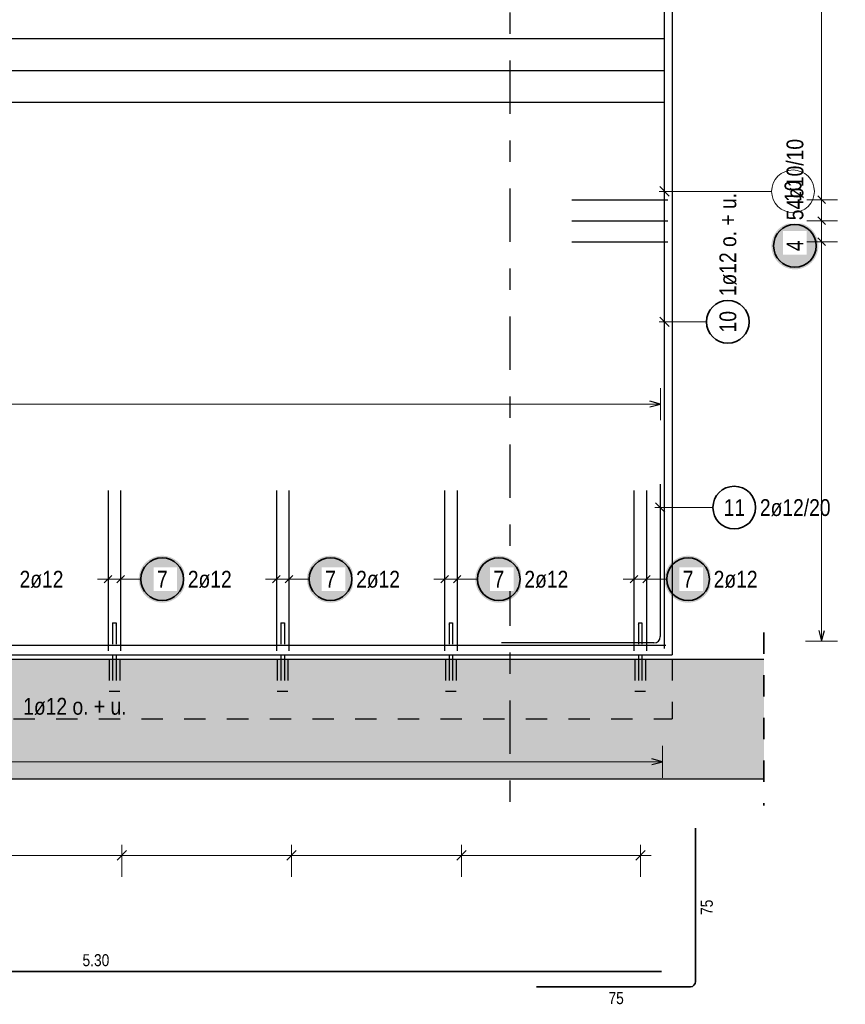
# Model space of a CAD drawing. Header units: millimetres. Extents: x 0 to 30.7, y 0 to 21.
# Tile 9 of 15: x 15 to 18.9, y 10.6 to 15.2. Entities that reach past the tile are written whole.
import ezdxf

# ---------------------------------------------------------------- set-up
doc = ezdxf.new("R2010")
doc.units = ezdxf.units.MM
doc.linetypes.add('DASHDOTX2', pattern=[2, 1, -0.5, 0, -0.5])
doc.linetypes.add('HIDDEN', pattern=[0.375, 0.25, -0.125])
doc.layers.add('Schraffuren', color=7, linetype='Continuous', lineweight=20)
doc.styles.add('Arial Narrow', font='ARIALN.TTF')

msp = doc.modelspace()

# ---------------------------------------------------------------- hatches: boundary and pattern name
at = {"lineweight": 25, "true_color": 0xffffff}
for points in [[(18.75215, 14.141122), (18.752083, 14.14496), (18.751882, 14.148795), (18.751547, 14.15262), (18.751079, 14.156431), (18.750479, 14.160223), (18.749746, 14.163992), (18.748882, 14.167733), (18.747889, 14.171442), (18.746766, 14.175113), (18.745516, 14.178744), (18.74414, 14.182328), (18.74264, 14.185863), (18.741017, 14.189342), (18.739274, 14.192763), (18.737413, 14.196122), (18.735435, 14.199413), (18.733344, 14.202633), (18.731142, 14.205778), (18.728831, 14.208844), (18.726415, 14.211828), (18.723896, 14.214726), (18.721277, 14.217534), (18.718562, 14.220249), (18.715754, 14.222867), (18.712857, 14.225386), (18.709873, 14.227803), (18.706806, 14.230113), (18.703661, 14.232316), (18.700441, 14.234407), (18.69715, 14.236384), (18.693792, 14.238246), (18.690371, 14.239989), (18.686891, 14.241612), (18.683357, 14.243112), (18.679772, 14.244488), (18.676142, 14.245738), (18.67247, 14.24686), (18.668761, 14.247854), (18.66502, 14.248718), (18.661251, 14.24945), (18.657459, 14.250051), (18.653648, 14.250519), (18.649823, 14.250854), (18.645989, 14.251055), (18.64215, 14.251122), (18.638311, 14.251055), (18.634477, 14.250854), (18.630652, 14.250519), (18.626841, 14.250051), (18.623049, 14.24945), (18.61928, 14.248718), (18.615539, 14.247854), (18.61183, 14.24686), (18.608158, 14.245738), (18.604528, 14.244488), (18.600943, 14.243112), (18.597409, 14.241612), (18.593929, 14.239989), (18.590508, 14.238246), (18.58715, 14.236384), (18.583859, 14.234407), (18.580639, 14.232316), (18.577494, 14.230113), (18.574427, 14.227803), (18.571443, 14.225386), (18.568546, 14.222867), (18.565738, 14.220249), (18.563023, 14.217534), (18.560404, 14.214726), (18.557885, 14.211828), (18.555469, 14.208844), (18.553158, 14.205778), (18.550956, 14.202633), (18.548865, 14.199413), (18.546887, 14.196122), (18.545026, 14.192763), (18.543283, 14.189342), (18.54166, 14.185863), (18.54016, 14.182328), (18.538784, 14.178744), (18.537534, 14.175113), (18.536411, 14.171442), (18.535417, 14.167733), (18.534554, 14.163992), (18.533821, 14.160223), (18.53322, 14.156431), (18.532753, 14.15262), (18.532418, 14.148795), (18.532217, 14.14496), (18.53215, 14.141122), (18.532217, 14.137283), (18.532418, 14.133448), (18.532753, 14.129623), (18.53322, 14.125812), (18.533821, 14.12202), (18.534554, 14.118251), (18.535417, 14.11451), (18.536411, 14.110801), (18.537534, 14.10713), (18.538784, 14.103499), (18.54016, 14.099915), (18.54166, 14.09638), (18.543283, 14.092901), (18.545026, 14.08948), (18.546887, 14.086122), (18.548865, 14.08283), (18.550956, 14.07961), (18.553158, 14.076465), (18.555469, 14.073399), (18.557885, 14.070415), (18.560404, 14.067517), (18.563023, 14.064709), (18.565738, 14.061994), (18.568546, 14.059376), (18.571443, 14.056857), (18.574427, 14.05444), (18.577494, 14.05213), (18.580639, 14.049927), (18.583859, 14.047836), (18.58715, 14.045859), (18.590508, 14.043997), (18.593929, 14.042254), (18.597409, 14.040632), (18.600943, 14.039131), (18.604528, 14.037755), (18.608158, 14.036505), (18.61183, 14.035383), (18.615539, 14.034389), (18.61928, 14.033525), (18.623049, 14.032793), (18.626841, 14.032192), (18.630652, 14.031724), (18.634477, 14.031389), (18.638311, 14.031189), (18.64215, 14.031122), (18.645989, 14.031189), (18.649823, 14.031389), (18.653648, 14.031724), (18.657459, 14.032192), (18.661251, 14.032793), (18.66502, 14.033525), (18.668761, 14.034389), (18.67247, 14.035383), (18.676142, 14.036505), (18.679772, 14.037755), (18.683357, 14.039131), (18.686891, 14.040632), (18.690371, 14.042254), (18.693792, 14.043997), (18.69715, 14.045859), (18.700441, 14.047836), (18.703661, 14.049927), (18.706806, 14.05213), (18.709873, 14.05444), (18.712857, 14.056857), (18.715754, 14.059376), (18.718562, 14.061994), (18.721277, 14.064709), (18.723896, 14.067517), (18.726415, 14.070415), (18.728831, 14.073399), (18.731142, 14.076465), (18.733344, 14.07961), (18.735435, 14.08283), (18.737413, 14.086122), (18.739274, 14.08948), (18.741017, 14.092901), (18.74264, 14.09638), (18.74414, 14.099915), (18.745516, 14.103499), (18.746766, 14.10713), (18.747889, 14.110801), (18.748882, 14.11451), (18.749746, 14.118251), (18.750479, 14.12202), (18.751079, 14.125812), (18.751547, 14.129623), (18.751882, 14.133448)], [(15.788607, 12.578876), (15.78854, 12.582715), (15.788339, 12.586549), (15.788004, 12.590374), (15.787536, 12.594185), (15.786935, 12.597977), (15.786203, 12.601746), (15.785339, 12.605487), (15.784345, 12.609196), (15.783223, 12.612868), (15.781973, 12.616498), (15.780597, 12.620083), (15.779097, 12.623617), (15.777474, 12.627097), (15.775731, 12.630518), (15.773869, 12.633876), (15.771892, 12.637167), (15.769801, 12.640387), (15.767598, 12.643532), (15.765288, 12.646599), (15.762871, 12.649582), (15.760353, 12.65248), (15.757734, 12.655288), (15.755019, 12.658003), (15.752211, 12.660622), (15.749313, 12.663141), (15.746329, 12.665557), (15.743263, 12.667868), (15.740118, 12.67007), (15.736898, 12.672161), (15.733607, 12.674139), (15.730248, 12.676), (15.726827, 12.677743), (15.723348, 12.679366), (15.719813, 12.680866), (15.716229, 12.682242), (15.712598, 12.683492), (15.708927, 12.684615), (15.705218, 12.685608), (15.701477, 12.686472), (15.697708, 12.687205), (15.693916, 12.687805), (15.690105, 12.688273), (15.68628, 12.688608), (15.682446, 12.688809), (15.678607, 12.688876), (15.674768, 12.688809), (15.670933, 12.688608), (15.667108, 12.688273), (15.663298, 12.687805), (15.659505, 12.687205), (15.655736, 12.686472), (15.651995, 12.685608), (15.648286, 12.684615), (15.644615, 12.683492), (15.640984, 12.682242), (15.6374, 12.680866), (15.633866, 12.679366), (15.630386, 12.677743), (15.626965, 12.676), (15.623607, 12.674139), (15.620315, 12.672161), (15.617095, 12.67007), (15.61395, 12.667868), (15.610884, 12.665557), (15.6079, 12.663141), (15.605002, 12.660622), (15.602194, 12.658003), (15.599479, 12.655288), (15.596861, 12.65248), (15.594342, 12.649582), (15.591925, 12.646599), (15.589615, 12.643532), (15.587412, 12.640387), (15.585321, 12.637167), (15.583344, 12.633876), (15.581482, 12.630518), (15.579739, 12.627097), (15.578117, 12.623617), (15.576616, 12.620083), (15.57524, 12.616498), (15.57399, 12.612868), (15.572868, 12.609196), (15.571874, 12.605487), (15.57101, 12.601746), (15.570278, 12.597977), (15.569677, 12.594185), (15.569209, 12.590374), (15.568875, 12.586549), (15.568674, 12.582715), (15.568607, 12.578876), (15.568674, 12.575037), (15.568875, 12.571203), (15.569209, 12.567378), (15.569677, 12.563567), (15.570278, 12.559775), (15.57101, 12.556006), (15.571874, 12.552264), (15.572868, 12.548556), (15.57399, 12.544884), (15.57524, 12.541254), (15.576616, 12.537669), (15.578117, 12.534135), (15.579739, 12.530655), (15.581482, 12.527234), (15.583344, 12.523876), (15.585321, 12.520585), (15.587412, 12.517365), (15.589615, 12.514219), (15.591925, 12.511153), (15.594342, 12.508169), (15.596861, 12.505271), (15.599479, 12.502463), (15.602194, 12.499748), (15.605002, 12.49713), (15.6079, 12.494611), (15.610884, 12.492195), (15.61395, 12.489884), (15.617095, 12.487682), (15.620315, 12.485591), (15.623607, 12.483613), (15.626965, 12.481752), (15.630386, 12.480009), (15.633866, 12.478386), (15.6374, 12.476886), (15.640984, 12.47551), (15.644615, 12.47426), (15.648286, 12.473137), (15.651995, 12.472143), (15.655736, 12.47128), (15.659505, 12.470547), (15.663298, 12.469946), (15.667108, 12.469478), (15.670933, 12.469144), (15.674768, 12.468943), (15.678607, 12.468876), (15.682446, 12.468943), (15.68628, 12.469144), (15.690105, 12.469478), (15.693916, 12.469946), (15.697708, 12.470547), (15.701477, 12.47128), (15.705218, 12.472143), (15.708927, 12.473137), (15.712598, 12.47426), (15.716229, 12.47551), (15.719813, 12.476886), (15.723348, 12.478386), (15.726827, 12.480009), (15.730248, 12.481752), (15.733607, 12.483613), (15.736898, 12.485591), (15.740118, 12.487682), (15.743263, 12.489884), (15.746329, 12.492195), (15.749313, 12.494611), (15.752211, 12.49713), (15.755019, 12.499748), (15.757734, 12.502463), (15.760353, 12.505271), (15.762871, 12.508169), (15.765288, 12.511153), (15.767598, 12.514219), (15.769801, 12.517365), (15.771892, 12.520585), (15.773869, 12.523876), (15.775731, 12.527234), (15.777474, 12.530655), (15.779097, 12.534135), (15.780597, 12.537669), (15.781973, 12.541254), (15.783223, 12.544884), (15.784345, 12.548556), (15.785339, 12.552264), (15.786203, 12.556006), (15.786935, 12.559775), (15.787536, 12.563567), (15.788004, 12.567378), (15.788339, 12.571203)], [(16.576773, 12.578876), (16.576706, 12.582715), (16.576505, 12.586549), (16.576171, 12.590374), (16.575703, 12.594185), (16.575102, 12.597977), (16.574369, 12.601746), (16.573506, 12.605487), (16.572512, 12.609196), (16.571389, 12.612868), (16.570139, 12.616498), (16.568763, 12.620083), (16.567263, 12.623617), (16.565641, 12.627097), (16.563897, 12.630518), (16.562036, 12.633876), (16.560058, 12.637167), (16.557967, 12.640387), (16.555765, 12.643532), (16.553454, 12.646599), (16.551038, 12.649582), (16.548519, 12.65248), (16.545901, 12.655288), (16.543186, 12.658003), (16.540378, 12.660622), (16.53748, 12.663141), (16.534496, 12.665557), (16.53143, 12.667868), (16.528284, 12.67007), (16.525064, 12.672161), (16.521773, 12.674139), (16.518415, 12.676), (16.514994, 12.677743), (16.511514, 12.679366), (16.50798, 12.680866), (16.504395, 12.682242), (16.500765, 12.683492), (16.497093, 12.684615), (16.493385, 12.685608), (16.489643, 12.686472), (16.485875, 12.687205), (16.482082, 12.687805), (16.478271, 12.688273), (16.474446, 12.688608), (16.470612, 12.688809), (16.466773, 12.688876), (16.462934, 12.688809), (16.4591, 12.688608), (16.455275, 12.688273), (16.451464, 12.687805), (16.447672, 12.687205), (16.443903, 12.686472), (16.440162, 12.685608), (16.436453, 12.684615), (16.432781, 12.683492), (16.429151, 12.682242), (16.425566, 12.680866), (16.422032, 12.679366), (16.418552, 12.677743), (16.415131, 12.676), (16.411773, 12.674139), (16.408482, 12.672161), (16.405262, 12.67007), (16.402117, 12.667868), (16.39905, 12.665557), (16.396067, 12.663141), (16.393169, 12.660622), (16.390361, 12.658003), (16.387646, 12.655288), (16.385027, 12.65248), (16.382508, 12.649582), (16.380092, 12.646599), (16.377781, 12.643532), (16.375579, 12.640387), (16.373488, 12.637167), (16.37151, 12.633876), (16.369649, 12.630518), (16.367906, 12.627097), (16.366283, 12.623617), (16.364783, 12.620083), (16.363407, 12.616498), (16.362157, 12.612868), (16.361034, 12.609196), (16.360041, 12.605487), (16.359177, 12.601746), (16.358444, 12.597977), (16.357844, 12.594185), (16.357376, 12.590374), (16.357041, 12.586549), (16.35684, 12.582715), (16.356773, 12.578876), (16.35684, 12.575037), (16.357041, 12.571203), (16.357376, 12.567378), (16.357844, 12.563567), (16.358444, 12.559775), (16.359177, 12.556006), (16.360041, 12.552264), (16.361034, 12.548556), (16.362157, 12.544884), (16.363407, 12.541254), (16.364783, 12.537669), (16.366283, 12.534135), (16.367906, 12.530655), (16.369649, 12.527234), (16.37151, 12.523876), (16.373488, 12.520585), (16.375579, 12.517365), (16.377781, 12.514219), (16.380092, 12.511153), (16.382508, 12.508169), (16.385027, 12.505271), (16.387646, 12.502463), (16.390361, 12.499748), (16.393169, 12.49713), (16.396067, 12.494611), (16.39905, 12.492195), (16.402117, 12.489884), (16.405262, 12.487682), (16.408482, 12.485591), (16.411773, 12.483613), (16.415131, 12.481752), (16.418552, 12.480009), (16.422032, 12.478386), (16.425566, 12.476886), (16.429151, 12.47551), (16.432781, 12.47426), (16.436453, 12.473137), (16.440162, 12.472143), (16.443903, 12.47128), (16.447672, 12.470547), (16.451464, 12.469946), (16.455275, 12.469478), (16.4591, 12.469144), (16.462934, 12.468943), (16.466773, 12.468876), (16.470612, 12.468943), (16.474446, 12.469144), (16.478271, 12.469478), (16.482082, 12.469946), (16.485875, 12.470547), (16.489643, 12.47128), (16.493385, 12.472143), (16.497093, 12.473137), (16.500765, 12.47426), (16.504395, 12.47551), (16.50798, 12.476886), (16.511514, 12.478386), (16.514994, 12.480009), (16.518415, 12.481752), (16.521773, 12.483613), (16.525064, 12.485591), (16.528284, 12.487682), (16.53143, 12.489884), (16.534496, 12.492195), (16.53748, 12.494611), (16.540378, 12.49713), (16.543186, 12.499748), (16.545901, 12.502463), (16.548519, 12.505271), (16.551038, 12.508169), (16.553454, 12.511153), (16.555765, 12.514219), (16.557967, 12.517365), (16.560058, 12.520585), (16.562036, 12.523876), (16.563897, 12.527234), (16.565641, 12.530655), (16.567263, 12.534135), (16.568763, 12.537669), (16.570139, 12.541254), (16.571389, 12.544884), (16.572512, 12.548556), (16.573506, 12.552264), (16.574369, 12.556006), (16.575102, 12.559775), (16.575703, 12.563567), (16.576171, 12.567378), (16.576505, 12.571203)], [(17.36494, 12.578876), (17.364873, 12.582715), (17.364672, 12.586549), (17.364337, 12.590374), (17.363869, 12.594185), (17.363269, 12.597977), (17.362536, 12.601746), (17.361672, 12.605487), (17.360679, 12.609196), (17.359556, 12.612868), (17.358306, 12.616498), (17.35693, 12.620083), (17.35543, 12.623617), (17.353807, 12.627097), (17.352064, 12.630518), (17.350203, 12.633876), (17.348225, 12.637167), (17.346134, 12.640387), (17.343932, 12.643532), (17.341621, 12.646599), (17.339205, 12.649582), (17.336686, 12.65248), (17.334067, 12.655288), (17.331352, 12.658003), (17.328544, 12.660622), (17.325646, 12.663141), (17.322663, 12.665557), (17.319596, 12.667868), (17.316451, 12.67007), (17.313231, 12.672161), (17.30994, 12.674139), (17.306582, 12.676), (17.303161, 12.677743), (17.299681, 12.679366), (17.296147, 12.680866), (17.292562, 12.682242), (17.288932, 12.683492), (17.28526, 12.684615), (17.281551, 12.685608), (17.27781, 12.686472), (17.274041, 12.687205), (17.270249, 12.687805), (17.266438, 12.688273), (17.262613, 12.688608), (17.258779, 12.688809), (17.25494, 12.688876), (17.251101, 12.688809), (17.247267, 12.688608), (17.243442, 12.688273), (17.239631, 12.687805), (17.235839, 12.687205), (17.23207, 12.686472), (17.228328, 12.685608), (17.22462, 12.684615), (17.220948, 12.683492), (17.217318, 12.682242), (17.213733, 12.680866), (17.210199, 12.679366), (17.206719, 12.677743), (17.203298, 12.676), (17.19994, 12.674139), (17.196649, 12.672161), (17.193429, 12.67007), (17.190283, 12.667868), (17.187217, 12.665557), (17.184233, 12.663141), (17.181335, 12.660622), (17.178527, 12.658003), (17.175812, 12.655288), (17.173194, 12.65248), (17.170675, 12.649582), (17.168259, 12.646599), (17.165948, 12.643532), (17.163746, 12.640387), (17.161655, 12.637167), (17.159677, 12.633876), (17.157816, 12.630518), (17.156072, 12.627097), (17.15445, 12.623617), (17.15295, 12.620083), (17.151574, 12.616498), (17.150324, 12.612868), (17.149201, 12.609196), (17.148207, 12.605487), (17.147344, 12.601746), (17.146611, 12.597977), (17.14601, 12.594185), (17.145542, 12.590374), (17.145208, 12.586549), (17.145007, 12.582715), (17.14494, 12.578876), (17.145007, 12.575037), (17.145208, 12.571203), (17.145542, 12.567378), (17.14601, 12.563567), (17.146611, 12.559775), (17.147344, 12.556006), (17.148207, 12.552264), (17.149201, 12.548556), (17.150324, 12.544884), (17.151574, 12.541254), (17.15295, 12.537669), (17.15445, 12.534135), (17.156072, 12.530655), (17.157816, 12.527234), (17.159677, 12.523876), (17.161655, 12.520585), (17.163746, 12.517365), (17.165948, 12.514219), (17.168259, 12.511153), (17.170675, 12.508169), (17.173194, 12.505271), (17.175812, 12.502463), (17.178527, 12.499748), (17.181335, 12.49713), (17.184233, 12.494611), (17.187217, 12.492195), (17.190283, 12.489884), (17.193429, 12.487682), (17.196649, 12.485591), (17.19994, 12.483613), (17.203298, 12.481752), (17.206719, 12.480009), (17.210199, 12.478386), (17.213733, 12.476886), (17.217318, 12.47551), (17.220948, 12.47426), (17.22462, 12.473137), (17.228328, 12.472143), (17.23207, 12.47128), (17.235839, 12.470547), (17.239631, 12.469946), (17.243442, 12.469478), (17.247267, 12.469144), (17.251101, 12.468943), (17.25494, 12.468876), (17.258779, 12.468943), (17.262613, 12.469144), (17.266438, 12.469478), (17.270249, 12.469946), (17.274041, 12.470547), (17.27781, 12.47128), (17.281551, 12.472143), (17.28526, 12.473137), (17.288932, 12.47426), (17.292562, 12.47551), (17.296147, 12.476886), (17.299681, 12.478386), (17.303161, 12.480009), (17.306582, 12.481752), (17.30994, 12.483613), (17.313231, 12.485591), (17.316451, 12.487682), (17.319596, 12.489884), (17.322663, 12.492195), (17.325646, 12.494611), (17.328544, 12.49713), (17.331352, 12.499748), (17.334067, 12.502463), (17.336686, 12.505271), (17.339205, 12.508169), (17.341621, 12.511153), (17.343932, 12.514219), (17.346134, 12.517365), (17.348225, 12.520585), (17.350203, 12.523876), (17.352064, 12.527234), (17.353807, 12.530655), (17.35543, 12.534135), (17.35693, 12.537669), (17.358306, 12.541254), (17.359556, 12.544884), (17.360679, 12.548556), (17.361672, 12.552264), (17.362536, 12.556006), (17.363269, 12.559775), (17.363869, 12.563567), (17.364337, 12.567378), (17.364672, 12.571203)], [(18.251556, 12.578876), (18.251489, 12.582715), (18.251288, 12.586549), (18.250954, 12.590374), (18.250486, 12.594185), (18.249885, 12.597977), (18.249153, 12.601746), (18.248289, 12.605487), (18.247295, 12.609196), (18.246173, 12.612868), (18.244923, 12.616498), (18.243547, 12.620083), (18.242046, 12.623617), (18.240424, 12.627097), (18.238681, 12.630518), (18.236819, 12.633876), (18.234842, 12.637167), (18.232751, 12.640387), (18.230548, 12.643532), (18.228238, 12.646599), (18.225821, 12.649582), (18.223302, 12.65248), (18.220684, 12.655288), (18.217969, 12.658003), (18.215161, 12.660622), (18.212263, 12.663141), (18.209279, 12.665557), (18.206213, 12.667868), (18.203068, 12.67007), (18.199848, 12.672161), (18.196556, 12.674139), (18.193198, 12.676), (18.189777, 12.677743), (18.186297, 12.679366), (18.182763, 12.680866), (18.179179, 12.682242), (18.175548, 12.683492), (18.171876, 12.684615), (18.168168, 12.685608), (18.164427, 12.686472), (18.160658, 12.687205), (18.156865, 12.687805), (18.153055, 12.688273), (18.14923, 12.688608), (18.145395, 12.688809), (18.141556, 12.688876), (18.137717, 12.688809), (18.133883, 12.688608), (18.130058, 12.688273), (18.126247, 12.687805), (18.122455, 12.687205), (18.118686, 12.686472), (18.114945, 12.685608), (18.111236, 12.684615), (18.107565, 12.683492), (18.103934, 12.682242), (18.10035, 12.680866), (18.096815, 12.679366), (18.093336, 12.677743), (18.089915, 12.676), (18.086556, 12.674139), (18.083265, 12.672161), (18.080045, 12.67007), (18.0769, 12.667868), (18.073834, 12.665557), (18.07085, 12.663141), (18.067952, 12.660622), (18.065144, 12.658003), (18.062429, 12.655288), (18.05981, 12.65248), (18.057292, 12.649582), (18.054875, 12.646599), (18.052565, 12.643532), (18.050362, 12.640387), (18.048271, 12.637167), (18.046294, 12.633876), (18.044432, 12.630518), (18.042689, 12.627097), (18.041066, 12.623617), (18.039566, 12.620083), (18.03819, 12.616498), (18.03694, 12.612868), (18.035818, 12.609196), (18.034824, 12.605487), (18.03396, 12.601746), (18.033228, 12.597977), (18.032627, 12.594185), (18.032159, 12.590374), (18.031824, 12.586549), (18.031623, 12.582715), (18.031556, 12.578876), (18.031623, 12.575037), (18.031824, 12.571203), (18.032159, 12.567378), (18.032627, 12.563567), (18.033228, 12.559775), (18.03396, 12.556006), (18.034824, 12.552264), (18.035818, 12.548556), (18.03694, 12.544884), (18.03819, 12.541254), (18.039566, 12.537669), (18.041066, 12.534135), (18.042689, 12.530655), (18.044432, 12.527234), (18.046294, 12.523876), (18.048271, 12.520585), (18.050362, 12.517365), (18.052565, 12.514219), (18.054875, 12.511153), (18.057292, 12.508169), (18.05981, 12.505271), (18.062429, 12.502463), (18.065144, 12.499748), (18.067952, 12.49713), (18.07085, 12.494611), (18.073834, 12.492195), (18.0769, 12.489884), (18.080045, 12.487682), (18.083265, 12.485591), (18.086556, 12.483613), (18.089915, 12.481752), (18.093336, 12.480009), (18.096815, 12.478386), (18.10035, 12.476886), (18.103934, 12.47551), (18.107565, 12.47426), (18.111236, 12.473137), (18.114945, 12.472143), (18.118686, 12.47128), (18.122455, 12.470547), (18.126247, 12.469946), (18.130058, 12.469478), (18.133883, 12.469144), (18.137717, 12.468943), (18.141556, 12.468876), (18.145395, 12.468943), (18.14923, 12.469144), (18.153055, 12.469478), (18.156865, 12.469946), (18.160658, 12.470547), (18.164427, 12.47128), (18.168168, 12.472143), (18.171876, 12.473137), (18.175548, 12.47426), (18.179179, 12.47551), (18.182763, 12.476886), (18.186297, 12.478386), (18.189777, 12.480009), (18.193198, 12.481752), (18.196556, 12.483613), (18.199848, 12.485591), (18.203068, 12.487682), (18.206213, 12.489884), (18.209279, 12.492195), (18.212263, 12.494611), (18.215161, 12.49713), (18.217969, 12.499748), (18.220684, 12.502463), (18.223302, 12.505271), (18.225821, 12.508169), (18.228238, 12.511153), (18.230548, 12.514219), (18.232751, 12.517365), (18.234842, 12.520585), (18.236819, 12.523876), (18.238681, 12.527234), (18.240424, 12.530655), (18.242046, 12.534135), (18.243547, 12.537669), (18.244923, 12.541254), (18.246173, 12.544884), (18.247295, 12.548556), (18.248289, 12.552264), (18.249153, 12.556006), (18.249885, 12.559775), (18.250486, 12.563567), (18.250954, 12.567378), (18.251288, 12.571203)]]:
    msp.add_hatch(color=7, dxfattribs=at).paths.add_polyline_path(points)
at = {"layer": 'Schraffuren', "lineweight": 25, "true_color": 0xf0f0f0}
msp.add_hatch(color=7, dxfattribs=at).paths.add_polyline_path([(18.497272, 12.204029), (18.497272, 11.644029), (1.717196, 11.644029), (1.717196, 12.204029)])

# ---------------------------------------------------------------- linework, layer by layer
at = {"color": 3, "linetype": 'DASHDOTX2', "lineweight": 25, "ltscale": 0.25}
msp.add_line((17.307035, 19.209938), (17.307035, 11.482822), dxfattribs=at)
at = {"color": 3, "linetype": 'Continuous', "lineweight": 25}
for p, q in [((18.067514, 17.554847), (18.067514, 12.224029)), ((18.031514, 12.254029), (18.031514, 17.524847)), ((18.031514, 12.254029), (18.031514, 17.524847)), ((12.382066, 15.112416), (18.032514, 15.112416)), ((12.382066, 14.963764), (18.032514, 14.963764)), ((12.382066, 14.815112), (18.032514, 14.815112)), ((17.597514, 14.357655), (18.047514, 14.357655)), ((18.749472, 14.375333), (18.784828, 14.339977)), ((17.597514, 14.259149), (18.047514, 14.259149)), ((18.749472, 14.276827), (18.784828, 14.241471)), ((18.749472, 14.178321), (18.784828, 14.142965)), ((17.597514, 14.160643), (18.047514, 14.160643)), ((18.009417, 13.807354), (18.053611, 13.76316)), ((18.012514, 13.4), (17.962514, 13.413397)), ((17.962514, 13.386603), (18.012514, 13.4)), ((18.011514, 13.024029), (18.011514, 12.310029)), ((15.425064, 12.994029), (15.425064, 12.244029)), ((15.484064, 12.994029), (15.484064, 12.244029)), ((16.213231, 12.994029), (16.213231, 12.244029)), ((16.272231, 12.994029), (16.272231, 12.244029)), ((17.001398, 12.994029), (17.001398, 12.244029)), ((17.060397, 12.994029), (17.060397, 12.244029)), ((17.888014, 12.994029), (17.888014, 12.244029)), ((17.947014, 12.994029), (17.947014, 12.244029)), ((17.989417, 12.936705), (18.033611, 12.892511)), ((15.407387, 12.561198), (15.442742, 12.596554)), ((15.466387, 12.561198), (15.501742, 12.596554)), ((16.195553, 12.561198), (16.230909, 12.596554)), ((16.254553, 12.561198), (16.289908, 12.596554)), ((16.98372, 12.561198), (17.019075, 12.596554)), ((17.04272, 12.561198), (17.078075, 12.596554)), ((17.870336, 12.561198), (17.905692, 12.596554)), ((17.929336, 12.561198), (17.964692, 12.596554)), ((18.753753, 12.339029), (18.76715, 12.289029)), ((18.76715, 12.289029), (18.780547, 12.339029)), ((17.981514, 12.280029), (17.267514, 12.280029)), ((12.737514, 12.270029), (18.037514, 12.270029)), ((1.717196, 12.204029), (18.497272, 12.204029)), ((3.382066, 12.224029), (18.067514, 12.224029)), ((15.446564, 12.224029), (15.446564, 12.204029)), ((15.462564, 12.224029), (15.462564, 12.204029)), ((16.234731, 12.224029), (16.234731, 12.204029)), ((16.250731, 12.224029), (16.250731, 12.204029)), ((17.022897, 12.224029), (17.022897, 12.204029)), ((17.038897, 12.224029), (17.038897, 12.204029)), ((17.909514, 12.224029), (17.909514, 12.204029)), ((17.925514, 12.224029), (17.925514, 12.204029)), ((18.022514, 11.723708), (17.972514, 11.737105)), ((17.972514, 11.71031), (18.022514, 11.723708)), ((1.717196, 11.644029), (18.497272, 11.644029))]:
    msp.add_line(p, q, dxfattribs=at)
at = {"color": 5, "linetype": 'Continuous', "lineweight": 18}
for p, q in [((18.76715, 12.289029), (18.76715, 17.509847)), ((18.69215, 14.357655), (18.84215, 14.357655)), ((18.69215, 14.259149), (18.84215, 14.259149)), ((18.69215, 14.160643), (18.84215, 14.160643)), ((18.228065, 13.785257), (18.006514, 13.785257)), ((18.012514, 13.325), (18.012514, 13.475)), ((18.012514, 13.4), (3.437066, 13.4)), ((18.258006, 12.914608), (17.986514, 12.914608)), ((15.425064, 12.503876), (15.425064, 12.653876)), ((15.484064, 12.503876), (15.484064, 12.653876)), ((16.213231, 12.503876), (16.213231, 12.653876)), ((16.272231, 12.503876), (16.272231, 12.653876)), ((17.001398, 12.503876), (17.001398, 12.653876)), ((17.060397, 12.503876), (17.060397, 12.653876)), ((17.888014, 12.503876), (17.888014, 12.653876)), ((17.947014, 12.503876), (17.947014, 12.653876)), ((15.534064, 12.578876), (15.375064, 12.578876)), ((15.578607, 12.578876), (15.534064, 12.578876)), ((16.322231, 12.578876), (16.163231, 12.578876)), ((16.366773, 12.578876), (16.322231, 12.578876)), ((17.110397, 12.578876), (16.951398, 12.578876)), ((17.15494, 12.578876), (17.110397, 12.578876)), ((17.997014, 12.578876), (17.838014, 12.578876)), ((18.041556, 12.578876), (17.997014, 12.578876)), ((18.69215, 12.289029), (18.84215, 12.289029)), ((18.022514, 11.648708), (18.022514, 11.798708)), ((18.022514, 11.723708), (3.447066, 11.723708))]:
    msp.add_line(p, q, dxfattribs=at)
at = {"color": 9, "linetype": 'Continuous', "lineweight": 0}
for p, q in [((18.009417, 14.418886), (18.053611, 14.374692)), ((18.533156, 14.396789), (18.006514, 14.396789)), ((8.037514, 12.270029), (18.037514, 12.270029))]:
    msp.add_line(p, q, dxfattribs=at)
at = {"color": 3, "linetype": 'HIDDEN', "lineweight": 25, "ltscale": 0.25}
for p, q in [((15.446564, 12.374029), (15.447173, 12.374029)), ((15.446564, 12.374029), (15.446564, 12.224029)), ((15.447173, 12.374029), (15.448907, 12.374029)), ((15.448907, 12.374029), (15.451503, 12.374029)), ((15.451503, 12.374029), (15.454564, 12.374029)), ((15.454564, 12.374029), (15.457626, 12.374029)), ((15.457626, 12.374029), (15.460221, 12.374029)), ((15.460221, 12.374029), (15.461955, 12.374029)), ((15.461955, 12.374029), (15.462564, 12.374029)), ((15.462564, 12.374029), (15.462564, 12.224029)), ((16.234731, 12.374029), (16.23534, 12.374029)), ((16.234731, 12.374029), (16.234731, 12.224029)), ((16.23534, 12.374029), (16.237074, 12.374029)), ((16.237074, 12.374029), (16.239669, 12.374029)), ((16.239669, 12.374029), (16.242731, 12.374029)), ((16.242731, 12.374029), (16.245792, 12.374029)), ((16.245792, 12.374029), (16.248388, 12.374029)), ((16.248388, 12.374029), (16.250122, 12.374029)), ((16.250122, 12.374029), (16.250731, 12.374029)), ((16.250731, 12.374029), (16.250731, 12.224029)), ((17.022897, 12.374029), (17.023506, 12.374029)), ((17.022897, 12.374029), (17.022897, 12.224029)), ((17.023506, 12.374029), (17.025241, 12.374029)), ((17.025241, 12.374029), (17.027836, 12.374029)), ((17.027836, 12.374029), (17.030897, 12.374029)), ((17.030897, 12.374029), (17.033959, 12.374029)), ((17.033959, 12.374029), (17.036554, 12.374029)), ((17.036554, 12.374029), (17.038288, 12.374029)), ((17.038288, 12.374029), (17.038897, 12.374029)), ((17.038897, 12.374029), (17.038897, 12.224029)), ((17.909514, 12.374029), (17.910123, 12.374029)), ((17.909514, 12.374029), (17.909514, 12.224029)), ((17.910123, 12.374029), (17.911857, 12.374029)), ((17.911857, 12.374029), (17.914453, 12.374029)), ((17.914453, 12.374029), (17.917514, 12.374029)), ((17.917514, 12.374029), (17.920575, 12.374029)), ((17.920575, 12.374029), (17.923171, 12.374029)), ((17.923171, 12.374029), (17.924905, 12.374029)), ((17.924905, 12.374029), (17.925514, 12.374029)), ((17.925514, 12.374029), (17.925514, 12.224029)), ((15.429564, 12.204029), (15.429564, 12.054029)), ((15.446564, 12.204029), (15.446564, 12.054029)), ((15.462564, 12.204029), (15.462564, 12.054029)), ((15.479564, 12.204029), (15.479564, 12.054029)), ((16.217731, 12.204029), (16.217731, 12.054029)), ((16.234731, 12.204029), (16.234731, 12.054029)), ((16.250731, 12.204029), (16.250731, 12.054029)), ((16.267731, 12.204029), (16.267731, 12.054029)), ((17.005897, 12.204029), (17.005897, 12.054029)), ((17.022897, 12.204029), (17.022897, 12.054029)), ((17.038897, 12.204029), (17.038897, 12.054029)), ((17.055897, 12.204029), (17.055897, 12.054029)), ((17.892514, 12.204029), (17.892514, 12.054029)), ((17.909514, 12.204029), (17.909514, 12.054029)), ((17.925514, 12.204029), (17.925514, 12.054029)), ((17.942514, 12.204029), (17.942514, 12.054029)), ((18.067514, 12.204029), (18.067514, 11.924029)), ((15.429564, 12.054029), (15.431467, 12.054029)), ((15.431467, 12.054029), (15.436887, 12.054029)), ((15.436887, 12.054029), (15.444997, 12.054029)), ((15.444997, 12.054029), (15.454564, 12.054029)), ((15.454564, 12.054029), (15.464131, 12.054029)), ((15.464131, 12.054029), (15.472242, 12.054029)), ((15.472242, 12.054029), (15.477661, 12.054029)), ((15.477661, 12.054029), (15.479564, 12.054029)), ((16.217731, 12.054029), (16.219634, 12.054029)), ((16.219634, 12.054029), (16.225053, 12.054029)), ((16.225053, 12.054029), (16.233164, 12.054029)), ((16.233164, 12.054029), (16.242731, 12.054029)), ((16.242731, 12.054029), (16.252298, 12.054029)), ((16.252298, 12.054029), (16.260408, 12.054029)), ((16.260408, 12.054029), (16.265828, 12.054029)), ((16.265828, 12.054029), (16.267731, 12.054029)), ((17.005897, 12.054029), (17.0078, 12.054029)), ((17.0078, 12.054029), (17.01322, 12.054029)), ((17.01322, 12.054029), (17.02133, 12.054029)), ((17.02133, 12.054029), (17.030897, 12.054029)), ((17.030897, 12.054029), (17.040465, 12.054029)), ((17.040465, 12.054029), (17.048575, 12.054029)), ((17.048575, 12.054029), (17.053994, 12.054029)), ((17.053994, 12.054029), (17.055897, 12.054029)), ((17.892514, 12.054029), (17.894417, 12.054029)), ((17.894417, 12.054029), (17.899836, 12.054029)), ((17.899836, 12.054029), (17.907947, 12.054029)), ((17.907947, 12.054029), (17.917514, 12.054029)), ((17.917514, 12.054029), (17.927081, 12.054029)), ((17.927081, 12.054029), (17.935192, 12.054029)), ((17.935192, 12.054029), (17.940611, 12.054029)), ((17.940611, 12.054029), (17.942514, 12.054029)), ((3.382065, 11.924029), (18.067514, 11.924029))]:
    msp.add_line(p, q, dxfattribs=at)
at = {"color": 2, "linetype": 'HIDDEN', "lineweight": 35, "ltscale": 0.25}
msp.add_line((18.497272, 12.329029), (18.497272, 11.519029), dxfattribs=at)
at = {"color": 2, "linetype": 'Continuous', "lineweight": 35}
for p, q in [((18.176325, 10.692879), (18.176325, 11.412879)), ((15.511662, 11.306752), (15.467468, 11.262558)), ((15.511662, 11.306752), (15.467468, 11.262558)), ((16.305829, 11.306752), (16.261635, 11.262558)), ((16.305829, 11.306752), (16.261635, 11.262558)), ((17.103057, 11.306752), (17.058863, 11.262558)), ((17.103057, 11.306752), (17.058863, 11.262558)), ((17.941161, 11.306752), (17.896967, 11.262558)), ((12.717278, 10.74036), (18.017278, 10.74036)), ((17.432325, 10.668879), (18.152325, 10.668879))]:
    msp.add_line(p, q, dxfattribs=at)
at = {"color": 6, "linetype": 'Continuous', "lineweight": 13}
for p, q in [((15.489565, 11.334655), (15.489565, 11.184655)), ((15.489565, 11.334655), (15.489565, 11.184655)), ((16.283732, 11.334655), (16.283732, 11.184655)), ((16.283732, 11.334655), (16.283732, 11.184655)), ((17.08096, 11.334655), (17.08096, 11.184655)), ((17.08096, 11.334655), (17.08096, 11.184655)), ((17.919064, 11.334655), (17.919064, 11.184655)), ((14.64846, 11.284655), (15.539565, 11.284655)), ((15.439565, 11.284655), (16.333732, 11.284655)), ((16.233732, 11.284655), (17.13096, 11.284655)), ((17.03096, 11.284655), (17.969064, 11.284655))]:
    msp.add_line(p, q, dxfattribs=at)
at = {"color": 2, "linetype": 'Continuous', "lineweight": 35}
for centre in [(18.64215, 14.141122), (18.328065, 13.785257), (18.358006, 12.914608), (15.678607, 12.578876), (16.466773, 12.578876), (17.25494, 12.578876), (18.141556, 12.578876)]:
    msp.add_circle(centre, 0.1, dxfattribs=at)
at = {"color": 9, "linetype": 'Continuous', "lineweight": 0}
for centre in [(15.446564, 12.364016), (15.462564, 12.364016), (16.234731, 12.364016), (16.250731, 12.364016), (17.022897, 12.364016), (17.038897, 12.364016), (17.909514, 12.364016), (17.925514, 12.364016)]:
    msp.add_circle(centre, 0.00111, dxfattribs=at)
at = {"color": 3, "linetype": 'Continuous', "lineweight": 25}
msp.add_arc((17.981514, 12.310029), 0.03, 270, 0, dxfattribs=at)
at = {"color": 2, "linetype": 'Continuous', "lineweight": 35}
msp.add_arc((18.152325, 10.692879), 0.024, 270, 0, dxfattribs=at)

# ---------------------------------------------------------------- texts
at = {"color": 2, "lineweight": 35, "char_height": 0.07875, "attachment_point": 1, "rotation": 90, "line_spacing_factor": 0.9, "style": 'Arial Narrow'}
for s, insert in [('1ø12 o. + u.', (18.28869, 13.905257)), ('10', (18.28869, 13.735645))]:
    msp.add_mtext(s, dxfattribs=dict(at, insert=insert))
at = {"color": 2, "lineweight": 35, "char_height": 0.07875, "attachment_point": 1, "line_spacing_factor": 0.9, "style": 'Arial Narrow'}
for s, insert in [('11', (18.308393, 12.953983)), ('2ø12/20', (18.478006, 12.953983)), ('1ø12 o. + u.', (15.027655, 12.022843))]:
    msp.add_mtext(s, dxfattribs=dict(at, insert=insert))
at = {"color": 2, "lineweight": 35, "insert": (15.01044, 12.618251), "char_height": 0.07875, "attachment_point": 1, "line_spacing_factor": 0.9, "style": 'Arial Narrow', "bg_fill": 3, "box_fill_scale": 1.2, "bg_fill_color": 256, "bg_fill_true_color": 13158600, "bg_fill_transparency": 0}
msp.add_mtext('2ø12', dxfattribs=at)
at = {"color": 3, "lineweight": 25, "insert": (18.201325, 11.005441), "char_height": 0.05625, "attachment_point": 1, "rotation": 90, "line_spacing_factor": 0.9, "style": 'Arial Narrow'}
msp.add_mtext('75', dxfattribs=at)
at = {"color": 3, "lineweight": 25, "char_height": 0.05625, "attachment_point": 1, "line_spacing_factor": 0.9, "style": 'Arial Narrow'}
for s, insert in [('5.30', (15.305403, 10.82161)), ('75', (17.768888, 10.643879))]:
    msp.add_mtext(s, dxfattribs=dict(at, insert=insert))

# ---------------------------------------------------------------- next in the draw order: texts
at = {"color": 2, "lineweight": 35, "char_height": 0.07875, "attachment_point": 1, "rotation": 90, "line_spacing_factor": 0.9, "style": 'Arial Narrow', "bg_fill": 3, "box_fill_scale": 1.2, "bg_fill_color": 256, "bg_fill_true_color": 13158600, "bg_fill_transparency": 0}
for s, insert in [('54ø10/10', (18.602775, 14.261122)), ('4', (18.602775, 14.116315))]:
    msp.add_mtext(s, dxfattribs=dict(at, insert=insert))
at = {"color": 2, "lineweight": 35, "char_height": 0.07875, "attachment_point": 1, "line_spacing_factor": 0.9, "style": 'Arial Narrow', "bg_fill": 3, "box_fill_scale": 1.2, "bg_fill_color": 256, "bg_fill_true_color": 13158600, "bg_fill_transparency": 0}
for s, insert in [('7', (15.6538, 12.618251)), ('2ø12', (15.798607, 12.618251)), ('7', (16.441967, 12.618251)), ('2ø12', (16.586773, 12.618251)), ('7', (17.230134, 12.618251)), ('2ø12', (17.37494, 12.618251)), ('7', (18.11675, 12.618251)), ('2ø12', (18.261556, 12.618251))]:
    msp.add_mtext(s, dxfattribs=dict(at, insert=insert))

# ---------------------------------------------------------------- next in the draw order: linework, layer by layer
at = {"color": 9, "linetype": 'Continuous', "lineweight": 0}
msp.add_circle((18.633156, 14.396789), 0.1, dxfattribs=at)

# ---------------------------------------------------------------- next in the draw order: texts
at = {"color": 9, "lineweight": 0, "insert": (18.593781, 14.347176), "char_height": 0.07875, "attachment_point": 1, "rotation": 90, "line_spacing_factor": 0.9, "style": 'Arial Narrow'}
msp.add_mtext('10', dxfattribs=at)

doc.saveas('drawing.dxf')
